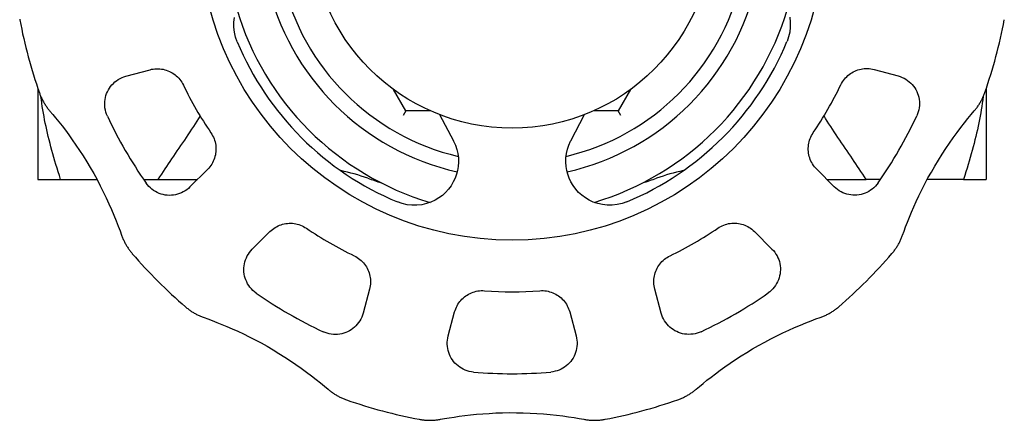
# Model space of a CAD drawing. Header units: millimetres. Extents: x 77 to 3974, y 11 to 353.
# Tile 6 of 7: x 313 to 365, y 302 to 323. Entities that reach past the tile are written whole.
import ezdxf

# ---------------------------------------------------------------- set-up
doc = ezdxf.new("R2010")
doc.units = ezdxf.units.MM
doc.layers.add('DETAIL', color=2, linetype='Continuous')

msp = doc.modelspace()

# ---------------------------------------------------------------- linework, layer by layer
at = {"layer": 'DETAIL'}
for p, q in [((318.72, 319.71), (319.974, 320.046)), ((357.779, 320.057), (359.033, 319.721)), ((314.124, 319.056), (314.124, 314.322)), ((333.332, 317.897), (332.687, 319.014)), ((345.062, 319.014), (344.417, 317.897)), ((363.624, 319.056), (363.624, 314.322)), ((333.332, 317.897), (333.192, 317.655)), ((334.621, 317.897), (333.332, 317.897)), ((335.094, 317.702), (335.812, 316.34)), ((341.943, 316.341), (342.66, 317.704)), ((344.417, 317.897), (343.128, 317.897)), ((344.557, 317.655), (344.417, 317.897)), ((322.978, 314.846), (322.061, 313.928)), ((355.696, 313.937), (354.778, 314.855)), ((314.124, 314.322), (315.308, 314.322)), ((315.308, 314.322), (317.2, 314.322)), ((319.636, 314.322), (320.387, 314.322)), ((320.387, 314.322), (322.455, 314.322)), ((355.311, 314.322), (357.362, 314.322)), ((358.113, 314.322), (357.362, 314.322)), ((362.441, 314.322), (360.549, 314.322)), ((362.441, 314.322), (363.624, 314.322)), ((325.314, 310.676), (326.232, 311.594)), ((351.526, 311.601), (352.444, 310.684)), ((331.434, 308.592), (331.098, 307.339)), ((346.662, 307.343), (346.326, 308.597)), ((335.542, 306.149), (335.877, 307.403)), ((341.883, 307.405), (342.219, 306.151))]:
    msp.add_line(p, q, dxfattribs=at)
at = {"layer": 'DETAIL', "flags": 128}
for points in [[(313.171, 322.687), (313.179, 322.642)], [(324.524, 321.508), (324.439, 321.752), (324.38, 322.006), (324.351, 322.266), (324.35, 322.525), (324.38, 322.78)], [(353.372, 322.788), (353.401, 322.533), (353.401, 322.274), (353.372, 322.014), (353.313, 321.76), (353.228, 321.516)], [(319.974, 320.046), (320.059, 320.066), (320.144, 320.081), (320.231, 320.091), (320.317, 320.096), (320.403, 320.097), (320.489, 320.092), (320.575, 320.082), (320.66, 320.067), (320.744, 320.048), (320.826, 320.024), (320.907, 319.995), (320.986, 319.961), (321.064, 319.923), (321.138, 319.881), (321.211, 319.834), (321.281, 319.783), (321.348, 319.728), (321.411, 319.669), (321.472, 319.607), (321.528, 319.541), (321.581, 319.472), (321.63, 319.4), (321.674, 319.325), (321.714, 319.247)], [(356.039, 319.257), (356.079, 319.335), (356.124, 319.41), (356.173, 319.482), (356.226, 319.552), (356.283, 319.618), (356.343, 319.68), (356.407, 319.739), (356.473, 319.794), (356.543, 319.845), (356.616, 319.891), (356.69, 319.934), (356.768, 319.972), (356.847, 320.005), (356.928, 320.034), (357.01, 320.058), (357.094, 320.078), (357.178, 320.092), (357.264, 320.102), (357.35, 320.107), (357.437, 320.107), (357.523, 320.102), (357.609, 320.092), (357.695, 320.077), (357.779, 320.057)], [(359.033, 319.721), (359.139, 319.689), (359.242, 319.648), (359.341, 319.601), (359.436, 319.547), (359.527, 319.486), (359.612, 319.419), (359.692, 319.346), (359.767, 319.268), (359.835, 319.185), (359.898, 319.098), (359.954, 319.006), (360.003, 318.91), (360.045, 318.811), (360.08, 318.71), (360.108, 318.605), (360.128, 318.499), (360.141, 318.391), (360.145, 318.282), (360.142, 318.172), (360.131, 318.062), (360.111, 317.954), (360.084, 317.846), (360.048, 317.741), (360.005, 317.638)], [(317.75, 317.626), (317.706, 317.729), (317.671, 317.834), (317.643, 317.942), (317.624, 318.051), (317.612, 318.16), (317.609, 318.27), (317.613, 318.379), (317.626, 318.487), (317.646, 318.594), (317.674, 318.698), (317.709, 318.8), (317.751, 318.899), (317.8, 318.994), (317.856, 319.086), (317.918, 319.174), (317.987, 319.257), (318.061, 319.335), (318.141, 319.407), (318.227, 319.474), (318.317, 319.535), (318.412, 319.589), (318.512, 319.637), (318.614, 319.677), (318.72, 319.71)], [(314.199, 318.841), (314.215, 318.797), (314.231, 318.754), (314.248, 318.711), (314.265, 318.668), (314.284, 318.626), (314.302, 318.584), (314.322, 318.542), (314.342, 318.501), (314.363, 318.459), (314.385, 318.418), (314.407, 318.378), (314.43, 318.337), (314.453, 318.297), (314.477, 318.258), (314.502, 318.218), (314.527, 318.179), (314.553, 318.14), (314.58, 318.102), (314.607, 318.064), (314.635, 318.027), (314.664, 317.989), (314.693, 317.953), (314.723, 317.916), (314.753, 317.88)], [(363.001, 317.894), (363.032, 317.93), (363.061, 317.966), (363.091, 318.003), (363.119, 318.04), (363.147, 318.078), (363.174, 318.116), (363.201, 318.154), (363.227, 318.193), (363.252, 318.232), (363.277, 318.271), (363.301, 318.311), (363.324, 318.351), (363.347, 318.392), (363.369, 318.432), (363.391, 318.473), (363.412, 318.514), (363.432, 318.556), (363.451, 318.598), (363.47, 318.64), (363.489, 318.682), (363.506, 318.725), (363.523, 318.768), (363.539, 318.811), (363.555, 318.855)], [(315.308, 314.322), (315.244, 314.517), (315.182, 314.71), (315.121, 314.901), (315.063, 315.091), (315.007, 315.279), (314.952, 315.466), (314.9, 315.651), (314.849, 315.835), (314.801, 316.017), (314.754, 316.199), (314.708, 316.379), (314.665, 316.558), (314.623, 316.736), (314.584, 316.913), (314.545, 317.089), (314.509, 317.264), (314.474, 317.438), (314.441, 317.612), (314.41, 317.784), (314.38, 317.957), (314.352, 318.128), (314.326, 318.299), (314.301, 318.47), (314.278, 318.64)], [(363.472, 318.643), (363.449, 318.473), (363.424, 318.302), (363.397, 318.131), (363.369, 317.96), (363.34, 317.787), (363.308, 317.614), (363.275, 317.441), (363.24, 317.266), (363.204, 317.091), (363.166, 316.915), (363.126, 316.738), (363.084, 316.56), (363.041, 316.38), (362.996, 316.2), (362.949, 316.019), (362.9, 315.836), (362.849, 315.652), (362.797, 315.467), (362.742, 315.28), (362.686, 315.092), (362.628, 314.902), (362.567, 314.71), (362.505, 314.517), (362.441, 314.322)], [(314.753, 317.88), (314.893, 317.715), (315.047, 317.529), (315.211, 317.327), (315.381, 317.111), (315.555, 316.883), (315.735, 316.641), (315.919, 316.384), (316.106, 316.115), (316.295, 315.835), (316.483, 315.544), (316.67, 315.244), (316.854, 314.937), (317.033, 314.624), (317.207, 314.309), (317.375, 313.992), (317.535, 313.676), (317.687, 313.363), (317.831, 313.052), (317.967, 312.746), (318.094, 312.447), (318.211, 312.159), (318.318, 311.886), (318.412, 311.632), (318.494, 311.405)], [(359.264, 311.416), (359.337, 311.621), (359.421, 311.847), (359.514, 312.089), (359.616, 312.344), (359.726, 312.61), (359.846, 312.887), (359.976, 313.174), (360.116, 313.471), (360.265, 313.774), (360.422, 314.083), (360.588, 314.395), (360.763, 314.707), (360.944, 315.019), (361.13, 315.328), (361.32, 315.631), (361.514, 315.928), (361.709, 316.216), (361.906, 316.496), (362.103, 316.767), (362.299, 317.027), (362.489, 317.272), (362.673, 317.501), (362.845, 317.709), (363.001, 317.894)], [(322.589, 317.632), (322.505, 317.496), (322.418, 317.358), (322.329, 317.219), (322.238, 317.079), (322.145, 316.938), (322.052, 316.796), (321.957, 316.653), (321.862, 316.511), (321.766, 316.369), (321.67, 316.227), (321.574, 316.085), (321.478, 315.944), (321.383, 315.804), (321.289, 315.666), (321.195, 315.529), (321.103, 315.394), (321.013, 315.26), (320.924, 315.129), (320.837, 314.999), (320.748, 314.867), (320.658, 314.733), (320.568, 314.598), (320.478, 314.461), (320.387, 314.322)], [(357.362, 314.322), (357.271, 314.461), (357.181, 314.598), (357.09, 314.733), (357.001, 314.867), (356.912, 314.999), (356.825, 315.129), (356.736, 315.26), (356.645, 315.394), (356.553, 315.529), (356.46, 315.666), (356.366, 315.804), (356.27, 315.944), (356.175, 316.085), (356.079, 316.227), (355.983, 316.369), (355.887, 316.511), (355.792, 316.653), (355.697, 316.796), (355.603, 316.938), (355.511, 317.079), (355.42, 317.219), (355.331, 317.358), (355.244, 317.496), (355.16, 317.632)], [(323.155, 316.752), (323.203, 316.679), (323.245, 316.603), (323.283, 316.525), (323.317, 316.445), (323.346, 316.362), (323.37, 316.279), (323.389, 316.194), (323.403, 316.109), (323.413, 316.023), (323.417, 315.937), (323.416, 315.851), (323.41, 315.765), (323.4, 315.68), (323.385, 315.595), (323.364, 315.512), (323.339, 315.429), (323.31, 315.349), (323.275, 315.269), (323.237, 315.192), (323.193, 315.118), (323.146, 315.045), (323.094, 314.976), (323.038, 314.909), (322.978, 314.846)], [(354.778, 314.855), (354.718, 314.918), (354.662, 314.985), (354.61, 315.054), (354.563, 315.127), (354.519, 315.202), (354.48, 315.279), (354.446, 315.358), (354.416, 315.439), (354.391, 315.521), (354.371, 315.604), (354.356, 315.689), (354.345, 315.774), (354.339, 315.86), (354.339, 315.946), (354.343, 316.032), (354.352, 316.118), (354.366, 316.204), (354.385, 316.288), (354.409, 316.372), (354.438, 316.454), (354.472, 316.534), (354.51, 316.612), (354.552, 316.688), (354.6, 316.761)], [(335.824, 316.317), (335.918, 316.108), (335.992, 315.89), (336.043, 315.666), (336.071, 315.441), (336.077, 315.217), (336.062, 314.999), (336.028, 314.79), (335.975, 314.587), (335.901, 314.385), (335.808, 314.186), (335.693, 313.994), (335.559, 313.812), (335.406, 313.642), (335.235, 313.488), (335.05, 313.351), (334.853, 313.233), (334.64, 313.135), (334.409, 313.056), (334.165, 313), (333.91, 312.971), (333.651, 312.971), (333.392, 313), (333.137, 313.058), (332.893, 313.144)], [(335.812, 316.34), (335.813, 316.339), (335.813, 316.338), (335.814, 316.337), (335.814, 316.336), (335.815, 316.335), (335.815, 316.334), (335.816, 316.333), (335.816, 316.332), (335.817, 316.331), (335.817, 316.33), (335.818, 316.33), (335.818, 316.329), (335.819, 316.328), (335.819, 316.327), (335.82, 316.326), (335.82, 316.325), (335.821, 316.324), (335.821, 316.323), (335.822, 316.322), (335.822, 316.321), (335.822, 316.32), (335.823, 316.319), (335.823, 316.318), (335.824, 316.317)], [(344.864, 313.147), (344.62, 313.062), (344.366, 313.003), (344.106, 312.974), (343.847, 312.973), (343.592, 313.003), (343.348, 313.059), (343.117, 313.137), (342.904, 313.236), (342.707, 313.353), (342.522, 313.49), (342.351, 313.644), (342.198, 313.814), (342.063, 313.996), (341.949, 314.188), (341.855, 314.387), (341.781, 314.589), (341.728, 314.792), (341.694, 315.001), (341.679, 315.219), (341.685, 315.443), (341.713, 315.668), (341.764, 315.891), (341.837, 316.11), (341.931, 316.319)], [(341.931, 316.319), (341.932, 316.32), (341.932, 316.321), (341.933, 316.322), (341.933, 316.323), (341.934, 316.324), (341.934, 316.325), (341.935, 316.326), (341.935, 316.327), (341.936, 316.328), (341.936, 316.328), (341.937, 316.329), (341.937, 316.33), (341.938, 316.331), (341.938, 316.332), (341.939, 316.333), (341.939, 316.334), (341.939, 316.335), (341.94, 316.336), (341.94, 316.337), (341.941, 316.338), (341.941, 316.339), (341.942, 316.34), (341.942, 316.341), (341.943, 316.341)], [(322.061, 313.928), (321.979, 313.852), (321.893, 313.783), (321.803, 313.721), (321.708, 313.666), (321.61, 313.618), (321.509, 313.577), (321.406, 313.544), (321.302, 313.519), (321.195, 313.501), (321.089, 313.491), (320.981, 313.488), (320.874, 313.493), (320.767, 313.506), (320.661, 313.527), (320.557, 313.555), (320.454, 313.591), (320.355, 313.634), (320.258, 313.684), (320.164, 313.742), (320.075, 313.807), (319.991, 313.878), (319.911, 313.956), (319.838, 314.039), (319.771, 314.128)], [(357.986, 314.139), (357.918, 314.05), (357.845, 313.966), (357.765, 313.888), (357.68, 313.817), (357.591, 313.752), (357.498, 313.694), (357.401, 313.644), (357.301, 313.6), (357.199, 313.565), (357.094, 313.537), (356.989, 313.516), (356.882, 313.503), (356.775, 313.498), (356.667, 313.501), (356.561, 313.511), (356.454, 313.529), (356.35, 313.554), (356.247, 313.587), (356.146, 313.628), (356.048, 313.676), (355.954, 313.731), (355.863, 313.793), (355.777, 313.862), (355.696, 313.937)], [(326.232, 311.594), (326.295, 311.654), (326.362, 311.71), (326.431, 311.762), (326.504, 311.809), (326.579, 311.853), (326.656, 311.892), (326.735, 311.926), (326.816, 311.956), (326.898, 311.981), (326.981, 312.001), (327.066, 312.016), (327.151, 312.027), (327.237, 312.032), (327.323, 312.033), (327.409, 312.029), (327.495, 312.02), (327.581, 312.006), (327.665, 311.987), (327.749, 311.962), (327.831, 311.934), (327.911, 311.9), (327.989, 311.862), (328.065, 311.819), (328.138, 311.772)], [(349.619, 311.778), (349.693, 311.826), (349.769, 311.868), (349.847, 311.906), (349.927, 311.94), (350.009, 311.969), (350.093, 311.993), (350.178, 312.012), (350.263, 312.026), (350.349, 312.036), (350.435, 312.04), (350.521, 312.039), (350.607, 312.033), (350.692, 312.023), (350.777, 312.008), (350.86, 311.987), (350.942, 311.962), (351.023, 311.933), (351.102, 311.898), (351.179, 311.86), (351.254, 311.816), (351.326, 311.769), (351.396, 311.717), (351.463, 311.661), (351.526, 311.601)], [(318.494, 311.405), (318.51, 311.36), (318.527, 311.316), (318.544, 311.273), (318.562, 311.229), (318.581, 311.186), (318.6, 311.144), (318.62, 311.102), (318.64, 311.06), (318.661, 311.018), (318.683, 310.977), (318.706, 310.936), (318.729, 310.896), (318.752, 310.856), (318.776, 310.817), (318.801, 310.778), (318.826, 310.739), (318.852, 310.701), (318.879, 310.663), (318.906, 310.625), (318.933, 310.588), (318.962, 310.552), (318.99, 310.516), (319.02, 310.48), (319.049, 310.445)], [(358.709, 310.456), (358.739, 310.491), (358.768, 310.527), (358.797, 310.563), (358.825, 310.6), (358.853, 310.637), (358.88, 310.674), (358.906, 310.712), (358.932, 310.75), (358.957, 310.789), (358.982, 310.828), (359.006, 310.868), (359.03, 310.908), (359.053, 310.948), (359.075, 310.989), (359.097, 311.03), (359.118, 311.071), (359.138, 311.113), (359.158, 311.155), (359.177, 311.198), (359.196, 311.241), (359.214, 311.284), (359.231, 311.328), (359.248, 311.372), (359.264, 311.416)], [(325.516, 308.386), (325.427, 308.453), (325.343, 308.527), (325.265, 308.607), (325.194, 308.691), (325.129, 308.781), (325.071, 308.874), (325.021, 308.971), (324.977, 309.071), (324.942, 309.173), (324.914, 309.277), (324.893, 309.383), (324.88, 309.49), (324.875, 309.597), (324.878, 309.704), (324.888, 309.811), (324.906, 309.917), (324.931, 310.022), (324.964, 310.125), (325.005, 310.226), (325.053, 310.324), (325.108, 310.418), (325.17, 310.509), (325.239, 310.595), (325.314, 310.676)], [(352.444, 310.684), (352.52, 310.602), (352.589, 310.516), (352.651, 310.426), (352.706, 310.331), (352.754, 310.233), (352.795, 310.132), (352.828, 310.029), (352.853, 309.924), (352.871, 309.818), (352.881, 309.712), (352.884, 309.604), (352.879, 309.497), (352.866, 309.39), (352.845, 309.284), (352.817, 309.18), (352.781, 309.077), (352.738, 308.978), (352.688, 308.881), (352.63, 308.787), (352.565, 308.698), (352.494, 308.614), (352.416, 308.534), (352.333, 308.461), (352.244, 308.394)], [(330.634, 310.333), (330.712, 310.292), (330.787, 310.248), (330.859, 310.199), (330.929, 310.146), (330.995, 310.089), (331.057, 310.029), (331.116, 309.965), (331.171, 309.898), (331.222, 309.829), (331.268, 309.756), (331.311, 309.681), (331.349, 309.604), (331.382, 309.525), (331.411, 309.444), (331.435, 309.362), (331.455, 309.278), (331.469, 309.193), (331.479, 309.108), (331.484, 309.022), (331.484, 308.935), (331.479, 308.849), (331.469, 308.763), (331.454, 308.677), (331.434, 308.592)], [(346.326, 308.597), (346.306, 308.682), (346.291, 308.767), (346.281, 308.854), (346.275, 308.94), (346.275, 309.026), (346.28, 309.112), (346.29, 309.198), (346.304, 309.283), (346.324, 309.366), (346.348, 309.449), (346.377, 309.53), (346.411, 309.609), (346.449, 309.687), (346.491, 309.761), (346.538, 309.834), (346.589, 309.904), (346.644, 309.97), (346.702, 310.034), (346.765, 310.095), (346.831, 310.151), (346.9, 310.204), (346.972, 310.252), (347.047, 310.297), (347.125, 310.337)], [(335.877, 307.403), (335.902, 307.487), (335.932, 307.569), (335.966, 307.648), (336.005, 307.726), (336.048, 307.801), (336.096, 307.873), (336.147, 307.942), (336.202, 308.008), (336.261, 308.071), (336.323, 308.13), (336.389, 308.186), (336.457, 308.238), (336.529, 308.286), (336.603, 308.329), (336.68, 308.369), (336.759, 308.404), (336.84, 308.434), (336.922, 308.46), (337.007, 308.481), (337.092, 308.497), (337.178, 308.508), (337.265, 308.514), (337.352, 308.515), (337.439, 308.511)], [(340.32, 308.512), (340.408, 308.516), (340.495, 308.515), (340.581, 308.509), (340.668, 308.498), (340.753, 308.482), (340.838, 308.461), (340.921, 308.435), (341.002, 308.405), (341.08, 308.37), (341.157, 308.331), (341.231, 308.287), (341.303, 308.239), (341.372, 308.187), (341.437, 308.132), (341.499, 308.072), (341.558, 308.01), (341.613, 307.943), (341.665, 307.874), (341.712, 307.802), (341.755, 307.727), (341.794, 307.65), (341.828, 307.57), (341.858, 307.488), (341.883, 307.405)], [(321.833, 307.663), (321.868, 307.633), (321.904, 307.604), (321.94, 307.575), (321.977, 307.547), (322.014, 307.519), (322.051, 307.492), (322.089, 307.466), (322.127, 307.44), (322.166, 307.414), (322.205, 307.39), (322.245, 307.366), (322.285, 307.342), (322.325, 307.319), (322.366, 307.297), (322.407, 307.275), (322.448, 307.254), (322.49, 307.233), (322.532, 307.214), (322.575, 307.194), (322.618, 307.176), (322.661, 307.158), (322.705, 307.141), (322.749, 307.124), (322.793, 307.108)], [(354.967, 307.117), (355.011, 307.133), (355.055, 307.15), (355.099, 307.167), (355.142, 307.185), (355.185, 307.204), (355.228, 307.223), (355.27, 307.243), (355.312, 307.263), (355.354, 307.284), (355.395, 307.306), (355.435, 307.329), (355.476, 307.352), (355.516, 307.375), (355.555, 307.399), (355.594, 307.424), (355.633, 307.449), (355.671, 307.475), (355.709, 307.502), (355.746, 307.529), (355.783, 307.556), (355.82, 307.585), (355.856, 307.613), (355.892, 307.642), (355.927, 307.672)], [(322.793, 307.108), (322.998, 307.035), (323.224, 306.951), (323.466, 306.858), (323.721, 306.756), (323.987, 306.646), (324.264, 306.525), (324.551, 306.396), (324.848, 306.256), (325.151, 306.107), (325.46, 305.95), (325.772, 305.783), (326.084, 305.609), (326.396, 305.428), (326.705, 305.242), (327.008, 305.051), (327.305, 304.858), (327.593, 304.663), (327.873, 304.466), (328.144, 304.268), (328.404, 304.073), (328.649, 303.882), (328.878, 303.699), (329.086, 303.527), (329.271, 303.371)], [(331.098, 307.339), (331.066, 307.233), (331.025, 307.13), (330.978, 307.031), (330.924, 306.936), (330.863, 306.845), (330.796, 306.76), (330.723, 306.68), (330.645, 306.605), (330.562, 306.536), (330.475, 306.474), (330.383, 306.418), (330.287, 306.369), (330.189, 306.327), (330.087, 306.292), (329.982, 306.264), (329.876, 306.244), (329.768, 306.231), (329.659, 306.227), (329.549, 306.23), (329.439, 306.241), (329.331, 306.261), (329.223, 306.288), (329.118, 306.324), (329.015, 306.367)], [(348.746, 306.373), (348.643, 306.329), (348.538, 306.294), (348.43, 306.266), (348.321, 306.247), (348.211, 306.235), (348.102, 306.232), (347.993, 306.236), (347.885, 306.249), (347.778, 306.269), (347.674, 306.297), (347.572, 306.332), (347.473, 306.374), (347.377, 306.423), (347.286, 306.479), (347.198, 306.541), (347.115, 306.61), (347.037, 306.684), (346.965, 306.764), (346.898, 306.85), (346.837, 306.94), (346.782, 307.035), (346.735, 307.135), (346.695, 307.237), (346.662, 307.343)], [(348.492, 303.376), (348.657, 303.516), (348.843, 303.67), (349.045, 303.834), (349.261, 304.004), (349.489, 304.178), (349.731, 304.358), (349.988, 304.542), (350.257, 304.729), (350.537, 304.918), (350.828, 305.106), (351.128, 305.293), (351.435, 305.477), (351.748, 305.656), (352.063, 305.83), (352.38, 305.998), (352.696, 306.158), (353.009, 306.31), (353.32, 306.454), (353.626, 306.59), (353.925, 306.717), (354.213, 306.834), (354.486, 306.941), (354.739, 307.035), (354.967, 307.117)], [(336.861, 304.267), (336.75, 304.281), (336.641, 304.303), (336.535, 304.333), (336.431, 304.37), (336.33, 304.415), (336.233, 304.467), (336.141, 304.526), (336.053, 304.59), (335.971, 304.661), (335.895, 304.738), (335.824, 304.819), (335.759, 304.905), (335.701, 304.995), (335.65, 305.089), (335.605, 305.187), (335.567, 305.288), (335.537, 305.391), (335.514, 305.497), (335.499, 305.605), (335.491, 305.713), (335.492, 305.823), (335.5, 305.932), (335.517, 306.041), (335.542, 306.149)], [(342.219, 306.151), (342.244, 306.043), (342.261, 305.934), (342.269, 305.825), (342.27, 305.715), (342.262, 305.606), (342.247, 305.499), (342.224, 305.393), (342.194, 305.289), (342.156, 305.189), (342.112, 305.091), (342.06, 304.997), (342.002, 304.906), (341.937, 304.82), (341.867, 304.739), (341.79, 304.663), (341.708, 304.592), (341.621, 304.527), (341.529, 304.468), (341.432, 304.416), (341.331, 304.371), (341.227, 304.334), (341.121, 304.304), (341.012, 304.282), (340.901, 304.268)], [(329.271, 303.371), (329.307, 303.34), (329.343, 303.31), (329.38, 303.281), (329.417, 303.253), (329.455, 303.225), (329.493, 303.198), (329.531, 303.171), (329.57, 303.145), (329.609, 303.12), (329.648, 303.095), (329.688, 303.071), (329.728, 303.047), (329.769, 303.025), (329.809, 303.002), (329.85, 302.981), (329.892, 302.96), (329.933, 302.94), (329.975, 302.92), (330.017, 302.901), (330.059, 302.883), (330.102, 302.866), (330.145, 302.849), (330.188, 302.833), (330.232, 302.817)], [(347.531, 302.822), (347.575, 302.837), (347.618, 302.854), (347.661, 302.871), (347.703, 302.888), (347.746, 302.907), (347.788, 302.925), (347.83, 302.945), (347.871, 302.965), (347.913, 302.986), (347.954, 303.008), (347.994, 303.03), (348.035, 303.053), (348.075, 303.076), (348.114, 303.1), (348.154, 303.125), (348.193, 303.15), (348.231, 303.176), (348.27, 303.203), (348.308, 303.23), (348.345, 303.258), (348.382, 303.287), (348.419, 303.316), (348.456, 303.346), (348.492, 303.376)], [(334.034, 301.799), (334.079, 301.791), (334.125, 301.784), (334.17, 301.777), (334.216, 301.771), (334.262, 301.765), (334.308, 301.761), (334.354, 301.757), (334.4, 301.753), (334.446, 301.751), (334.492, 301.749), (334.539, 301.748), (334.585, 301.748), (334.631, 301.748), (334.678, 301.749), (334.724, 301.751), (334.771, 301.753), (334.817, 301.756), (334.864, 301.76), (334.91, 301.765), (334.957, 301.77), (335.003, 301.776), (335.05, 301.783), (335.096, 301.791), (335.143, 301.799)], [(335.143, 301.799), (335.356, 301.838), (335.593, 301.878), (335.85, 301.919), (336.122, 301.958), (336.407, 301.995), (336.707, 302.03), (337.021, 302.061), (337.348, 302.089), (337.685, 302.111), (338.031, 302.129), (338.384, 302.141), (338.742, 302.147), (339.103, 302.146), (339.463, 302.139), (339.821, 302.126), (340.175, 302.106), (340.522, 302.081), (340.863, 302.051), (341.196, 302.015), (341.519, 301.976), (341.827, 301.934), (342.116, 301.889), (342.383, 301.844), (342.621, 301.801)], [(342.621, 301.801), (342.667, 301.793), (342.714, 301.785), (342.76, 301.778), (342.807, 301.772), (342.853, 301.767), (342.9, 301.762), (342.946, 301.759), (342.993, 301.755), (343.039, 301.753), (343.086, 301.751), (343.132, 301.75), (343.179, 301.75), (343.225, 301.75), (343.271, 301.752), (343.317, 301.753), (343.364, 301.756), (343.41, 301.759), (343.456, 301.763), (343.502, 301.768), (343.548, 301.773), (343.593, 301.78), (343.639, 301.786), (343.684, 301.794), (343.73, 301.802)]]:
    msp.add_lwpolyline(points, dxfattribs=at)
at = {"layer": 'DETAIL'}
for radius in [16.344, 10.5]:
    msp.add_circle((338.874, 327.497), radius, dxfattribs=at)
for centre, radius, start, end in [((338.874, 327.497), 13.1, 192.6604, 257.3722), ((338.874, 327.497), 12.3, 193.2419, 256.7907), ((338.874, 327.497), 12.3, 283.2419, 346.7907), ((338.874, 327.497), 13.1, 282.6604, 347.3722), ((338.874, 327.497), 15, 196.5857, 253.4469), ((338.874, 327.497), 15, 286.5857, 343.4469), ((338.874, 327.497), 26.15, 190.7003, 199.3323), ((338.874, 327.497), 26.15, 340.7003, 349.3323), ((338.874, 327.497), 15.55, 202.6542, 247.3784), ((338.874, 327.497), 15.55, 292.6542, 337.3784), ((338.874, 327.497), 19.04, 205.6775, 214.3551), ((338.874, 327.497), 19.04, 325.6775, 334.3551), ((338.874, 327.497), 23.317, 205.0469, 214.9857), ((338.874, 327.497), 23.317, 325.0469, 334.9857), ((327.655, 304.016), 11, 70.4331, 78.0751), ((350.094, 304.016), 11, 101.9249, 109.5669), ((338.874, 335.582), 22.5, 250.4331, 252.3191), ((338.874, 335.582), 22.5, 287.6809, 289.5669), ((338.874, 327.497), 19.04, 235.6775, 244.3551), ((338.874, 327.497), 19.04, 295.6775, 304.3551), ((338.874, 327.497), 26.15, 220.7003, 229.3323), ((338.874, 327.497), 26.15, 310.7003, 319.3323), ((338.874, 327.497), 19.04, 265.6775, 274.3551), ((338.874, 327.497), 23.317, 235.0469, 244.9857), ((338.874, 327.497), 23.317, 295.0469, 304.9857), ((338.874, 327.497), 23.317, 265.0469, 274.9857), ((338.874, 327.497), 26.15, 250.7003, 259.3323), ((338.874, 327.497), 26.15, 280.7003, 289.3323)]:
    msp.add_arc(centre, radius, start, end, dxfattribs=at)

doc.saveas('drawing.dxf')
